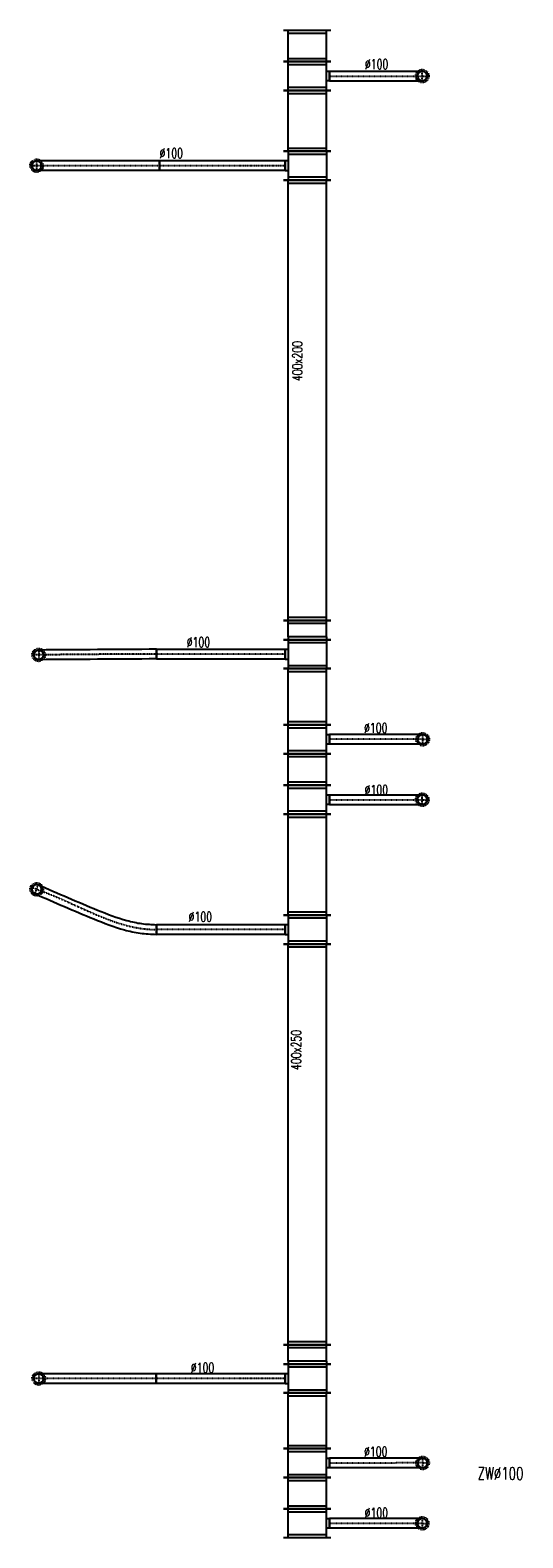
# Model space of a CAD drawing. Extents: x -7228 to 74941, y -112898 to 85621.
# Tile 190 of 256: x 22845 to 23356, y 35397 to 36960. Entities that reach past the tile are written whole.
import ezdxf

# ---------------------------------------------------------------- set-up
doc = ezdxf.new("R2010")
doc.units = 0
doc.linetypes.add('DASHDOT', pattern=[1, 0.5, -0.25, 0, -0.25])
doc.linetypes.add('DASHED', pattern=[0.75, 0.5, -0.25])
doc.layers.get('0').update_dxf_attribs({"color": 101, "linetype": 'CONTINUOUS'})
for name, color, linetype in [('E35', 6, 'CONTINUOUS'), ('FLUID-W7B', 7, 'CONTINUOUS'), ('FLUID-W7B-SYM', 7, 'CONTINUOUS'), ('m-went-opis', 86, 'CONTINUOUS')]:
    doc.layers.add(name, color=color, linetype=linetype)
doc.styles.add('tab-bud$0$ROMANS', font='romans', dxfattribs={"width": 0.7})
doc.linetypes.add('ZIGZAG', pattern='A,0.00254,-5.08,[131,ltypeshp.shx,S=5.08,R=0,X=-5.08,Y=0],-10.16,[131,ltypeshp.shx,S=5.08,R=180,X=5.08,Y=0],-5.08', length=20.32254)

# ---------------------------------------------------------------- blocks, each defined once
blk = doc.blocks.new('*U7041')
at = {"color": 4, "linetype": 'DASHED'}
blk.add_circle((0, 0), 67.5, dxfattribs=at)
at = {"color": 0, "linetype": 'ByBlock', "lineweight": -2}
blk.add_circle((0, 0), 50, dxfattribs=at)
blk = doc.blocks.new('*U7042')
at = {"color": 4, "linetype": 'DASHED'}
blk.add_circle((0, 0), 67.5, dxfattribs=at)
at = {"color": 0, "linetype": 'ByBlock', "lineweight": -2}
blk.add_circle((0, 0), 50, dxfattribs=at)
blk = doc.blocks.new('*U7043')
at = {"color": 4, "linetype": 'DASHED'}
blk.add_circle((0, 0), 67.5, dxfattribs=at)
at = {"color": 0, "linetype": 'ByBlock', "lineweight": -2}
blk.add_circle((0, 0), 50, dxfattribs=at)
blk = doc.blocks.new('*U7044')
at = {"color": 4, "linetype": 'DASHED'}
blk.add_circle((0, 0), 67.5, dxfattribs=at)
at = {"color": 0, "linetype": 'ByBlock', "lineweight": -2}
blk.add_circle((0, 0), 50, dxfattribs=at)
blk = doc.blocks.new('*U7045')
at = {"color": 4, "linetype": 'DASHED'}
blk.add_circle((0, 0), 67.5, dxfattribs=at)
at = {"color": 0, "linetype": 'ByBlock', "lineweight": -2}
blk.add_circle((0, 0), 50, dxfattribs=at)
blk = doc.blocks.new('*U7046')
at = {"color": 4, "linetype": 'DASHED'}
blk.add_circle((0, 0), 67.5, dxfattribs=at)
at = {"color": 0, "linetype": 'ByBlock', "lineweight": -2}
blk.add_circle((0, 0), 50, dxfattribs=at)
blk = doc.blocks.new('*U7052')
at = {"color": 4, "linetype": 'DASHED'}
blk.add_circle((0, 0), 67.5, dxfattribs=at)
at = {"color": 0, "linetype": 'ByBlock', "lineweight": -2}
blk.add_circle((0, 0), 50, dxfattribs=at)
blk = doc.blocks.new('*U7053')
at = {"color": 4, "linetype": 'DASHED'}
blk.add_circle((0, 0), 67.5, dxfattribs=at)
at = {"color": 0, "linetype": 'ByBlock', "lineweight": -2}
blk.add_circle((0, 0), 50, dxfattribs=at)
blk = doc.blocks.new('*U7054')
at = {"color": 4, "linetype": 'DASHED'}
blk.add_circle((0, 0), 67.5, dxfattribs=at)
at = {"color": 0, "linetype": 'ByBlock', "lineweight": -2}
blk.add_circle((0, 0), 50, dxfattribs=at)
blk = doc.blocks.new('*U7060')
at = {"color": 1, "linetype": 'Continuous', "lineweight": -2}
for p, q in [((-150, -245), (-150, 245)), ((150, 245), (150, -245)), ((50, -230), (-50, -230))]:
    blk.add_line(p, q, dxfattribs=at)
at = {"color": 0, "linetype": 'ByBlock', "lineweight": -2}
for p, q in [((-150, 200), (150, 200)), ((-150, -200), (150, -200)), ((-50, -230), (-50, -200)), ((50, -200), (50, -230))]:
    blk.add_line(p, q, dxfattribs=at)
at = {"color": 4, "linetype": 'Continuous'}
for p, q in [((-120, -200), (-120, 200)), ((120, 200), (120, -200))]:
    blk.add_line(p, q, dxfattribs=at)
blk = doc.blocks.new('*U7061')
at = {"color": 1, "linetype": 'Continuous', "lineweight": -2}
for p, q in [((-162.5, -245), (-162.5, 245)), ((162.5, 245), (162.5, -245))]:
    blk.add_line(p, q, dxfattribs=at)
at = {"color": 0, "linetype": 'ByBlock', "lineweight": -2}
for p, q in [((-162.5, 200), (162.5, 200)), ((-162.5, -200), (162.5, -200))]:
    blk.add_line(p, q, dxfattribs=at)
at = {"color": 4, "linetype": 'Continuous'}
for p, q in [((-132.5, -200), (-132.5, 200)), ((132.5, 200), (132.5, -200))]:
    blk.add_line(p, q, dxfattribs=at)
blk = doc.blocks.new('*U7062')
at = {"color": 1, "linetype": 'Continuous', "lineweight": -2}
for p, q in [((-150, -245), (-150, 245)), ((150, 245), (150, -245)), ((50, -230), (-50, -230))]:
    blk.add_line(p, q, dxfattribs=at)
at = {"color": 0, "linetype": 'ByBlock', "lineweight": -2}
for p, q in [((-150, 200), (150, 200)), ((-150, -200), (150, -200)), ((-50, -230), (-50, -200)), ((50, -200), (50, -230))]:
    blk.add_line(p, q, dxfattribs=at)
at = {"color": 4, "linetype": 'Continuous'}
for p, q in [((-120, -200), (-120, 200)), ((120, 200), (120, -200))]:
    blk.add_line(p, q, dxfattribs=at)
blk = doc.blocks.new('*U7063')
at = {"color": 1, "linetype": 'Continuous', "lineweight": -2}
blk.add_line((0, -50), (0, 50), dxfattribs=at)
at = {"color": 4, "linetype": 'DASHED', "lineweight": -2}
blk.add_arc((961, 0), 50, 90, 270, dxfattribs=at)
at = {"color": 0, "lineweight": -2}
blk.add_arc((961, 0), 50, 270, 90, dxfattribs=at)
at = {"color": 1, "linetype": 'ZIGZAG', "lineweight": -2, "ltscale": 0.4}
for points in [[(961, 50), (0, 50)], [(961, -50), (0, -50)]]:
    blk.add_spline(points, degree=3, dxfattribs=at)
at = {"layer": 'FLUID-W7B-SYM', "color": 2, "linetype": 'DASHDOT'}
for p, q in [((961, 50), (961, -50)), ((961, 0), (1011, 0))]:
    blk.add_line(p, q, dxfattribs=at)
at = {"layer": 'FLUID-W7B-SYM', "color": 2, "linetype": 'DASHDOT', "start_tangent": (-1, 0), "end_tangent": (-1, 0)}
blk.add_spline([(961, 0), (0, 0)], degree=3, dxfattribs=at)
blk = doc.blocks.new('*U7064')
at = {"color": 1, "linetype": 'Continuous', "lineweight": -2}
blk.add_line((0, -50), (0, 50), dxfattribs=at)
at = {"color": 4, "linetype": 'DASHED', "lineweight": -2}
blk.add_arc((965, 2), 50, 90.0919, 270.0919, dxfattribs=at)
at = {"color": 0, "lineweight": -2}
blk.add_arc((965, 2), 50, 270.0919, 90.0919, dxfattribs=at)
at = {"color": 1, "linetype": 'ZIGZAG', "lineweight": -2, "ltscale": 0.4}
for points in [[(965, 52), (0, 50)], [(965, -48), (0, -50)]]:
    blk.add_spline(points, degree=3, dxfattribs=at)
at = {"layer": 'FLUID-W7B-SYM', "color": 2, "linetype": 'DASHDOT'}
for p, q in [((965, 52), (965, -48)), ((965, 2), (1015, 2))]:
    blk.add_line(p, q, dxfattribs=at)
at = {"layer": 'FLUID-W7B-SYM', "color": 2, "linetype": 'DASHDOT', "start_tangent": (-0.999999, -0.001604), "end_tangent": (-1, 0)}
blk.add_spline([(965, 2), (0, 0)], degree=3, dxfattribs=at)
blk = doc.blocks.new('*U7065')
at = {"color": 1, "linetype": 'Continuous', "lineweight": -2}
for p, q in [((-288.5, -245), (-288.5, 245)), ((288.5, 245), (288.5, -245))]:
    blk.add_line(p, q, dxfattribs=at)
at = {"color": 0, "linetype": 'ByBlock', "lineweight": -2}
for p, q in [((-288.5, 200), (288.5, 200)), ((-288.5, -200), (288.5, -200))]:
    blk.add_line(p, q, dxfattribs=at)
at = {"color": 4, "linetype": 'Continuous'}
for p, q in [((-258.5, -200), (-258.5, 200)), ((258.5, 200), (258.5, -200))]:
    blk.add_line(p, q, dxfattribs=at)
blk = doc.blocks.new('*U7066')
at = {"color": 1, "linetype": 'Continuous', "lineweight": -2}
for p, q in [((-150, -245), (-150, 245)), ((150, 245), (150, -245)), ((50, -230), (-50, -230))]:
    blk.add_line(p, q, dxfattribs=at)
at = {"color": 0, "linetype": 'ByBlock', "lineweight": -2}
for p, q in [((-150, 200), (150, 200)), ((-150, -200), (150, -200)), ((-50, -200), (-50, -230)), ((50, -230), (50, -200))]:
    blk.add_line(p, q, dxfattribs=at)
at = {"color": 4, "linetype": 'Continuous'}
for p, q in [((-120, -200), (-120, 200)), ((120, 200), (120, -200))]:
    blk.add_line(p, q, dxfattribs=at)
blk = doc.blocks.new('*U7067')
at = {"color": 1, "linetype": 'Continuous', "lineweight": -2}
for p, q in [((-100, -245), (-100, 245)), ((100, 245), (100, -245))]:
    blk.add_line(p, q, dxfattribs=at)
at = {"color": 0, "linetype": 'ByBlock', "lineweight": -2}
for p, q in [((-70, 200), (-100, 200)), ((-70, 200), (70, 200)), ((70, 200), (100, 200)), ((-70, -200), (-100, -200)), ((-70, -200), (70, -200)), ((70, -200), (100, -200))]:
    blk.add_line(p, q, dxfattribs=at)
at = {"color": 4, "linetype": 'Continuous'}
for p, q in [((-70, -200), (-70, 200)), ((70, 200), (70, -200))]:
    blk.add_line(p, q, dxfattribs=at)
blk = doc.blocks.new('*U7068')
at = {"color": 1, "linetype": 'Continuous', "lineweight": -2}
for p, q in [((-2076.5, -245), (-2076.5, 245)), ((2076.5, 245), (2076.5, -245))]:
    blk.add_line(p, q, dxfattribs=at)
at = {"color": 0, "linetype": 'ByBlock', "lineweight": -2}
for p, q in [((-2076.5, 200), (2076.5, 200)), ((-2076.5, -200), (2076.5, -200))]:
    blk.add_line(p, q, dxfattribs=at)
at = {"color": 4, "linetype": 'Continuous'}
for p, q in [((-2046.5, -200), (-2046.5, 200)), ((2046.5, 200), (2046.5, -200))]:
    blk.add_line(p, q, dxfattribs=at)
blk = doc.blocks.new('*U7069')
at = {"color": 1, "linetype": 'Continuous', "lineweight": -2}
for p, q in [((-669, -50), (-669, 50)), ((669, 50), (669, -50))]:
    blk.add_line(p, q, dxfattribs=at)
at = {"color": 0, "linetype": 'ByBlock', "lineweight": -2}
for p, q in [((-669, 50), (669, 50)), ((-669, -50), (669, -50))]:
    blk.add_line(p, q, dxfattribs=at)
at = {"layer": 'FLUID-W7B-SYM', "color": 2, "linetype": 'DASHDOT'}
blk.add_line((-669, 0), (669, 0), dxfattribs=at)
blk = doc.blocks.new('*U7070')
at = {"color": 1, "linetype": 'Continuous', "lineweight": -2}
blk.add_line((1216, 50), (1216, -50), dxfattribs=at)
at = {"color": 0, "linetype": 'ByBlock', "lineweight": -2}
blk.add_arc((0, 0), 50, 90, 270, dxfattribs=at)
at = {"color": 4, "linetype": 'DASHED', "lineweight": -2}
blk.add_arc((0, 0), 50, 270, 90, dxfattribs=at)
at = {"color": 1, "linetype": 'ZIGZAG', "lineweight": -2, "ltscale": 0.4}
for points in [[(1216, 50), (0, 50)], [(1216, -50), (0, -50)]]:
    blk.add_spline(points, degree=3, dxfattribs=at)
at = {"layer": 'FLUID-W7B-SYM', "color": 2, "linetype": 'DASHDOT'}
for p, q in [((0, 50), (0, -50)), ((0, 0), (-50, 0))]:
    blk.add_line(p, q, dxfattribs=at)
at = {"layer": 'FLUID-W7B-SYM', "color": 2, "linetype": 'DASHDOT', "start_tangent": (-1, 0), "end_tangent": (-1, 0)}
blk.add_spline([(1216, 0), (0, 0)], degree=3, dxfattribs=at)
blk = doc.blocks.new('*U7071')
at = {"color": 1, "linetype": 'Continuous', "lineweight": -2}
for p, q in [((-150, -245), (-150, 245)), ((150, 245), (150, -245)), ((50, -230), (-50, -230))]:
    blk.add_line(p, q, dxfattribs=at)
at = {"color": 0, "linetype": 'ByBlock', "lineweight": -2}
for p, q in [((-150, 200), (150, 200)), ((-150, -200), (150, -200)), ((-50, -200), (-50, -230)), ((50, -230), (50, -200))]:
    blk.add_line(p, q, dxfattribs=at)
at = {"color": 4, "linetype": 'Continuous'}
for p, q in [((-120, -200), (-120, 200)), ((120, 200), (120, -200))]:
    blk.add_line(p, q, dxfattribs=at)
blk = doc.blocks.new('*U7072')
at = {"color": 1, "linetype": 'Continuous', "lineweight": -2}
for p, q in [((-523, -245), (-523, 245)), ((523, 245), (523, -245))]:
    blk.add_line(p, q, dxfattribs=at)
at = {"color": 0, "linetype": 'ByBlock', "lineweight": -2}
for p, q in [((-523, 200), (523, 200)), ((-523, -200), (523, -200))]:
    blk.add_line(p, q, dxfattribs=at)
at = {"color": 4, "linetype": 'Continuous'}
for p, q in [((-493, -200), (-493, 200)), ((493, 200), (493, -200))]:
    blk.add_line(p, q, dxfattribs=at)
blk = doc.blocks.new('*U7073')
at = {"color": 1, "linetype": 'Continuous', "lineweight": -2}
for p, q in [((-666.5, -50), (-666.5, 50)), ((666.5, 50), (666.5, -50))]:
    blk.add_line(p, q, dxfattribs=at)
at = {"color": 0, "linetype": 'ByBlock', "lineweight": -2}
for p, q in [((-666.5, 50), (666.5, 50)), ((-666.5, -50), (666.5, -50))]:
    blk.add_line(p, q, dxfattribs=at)
at = {"layer": 'FLUID-W7B-SYM', "color": 2, "linetype": 'DASHDOT'}
blk.add_line((-666.5, 0), (666.5, 0), dxfattribs=at)
blk = doc.blocks.new('*U7074')
at = {"color": 1, "linetype": 'Continuous', "lineweight": -2}
blk.add_line((0, 50), (0, -50), dxfattribs=at)
at = {"color": 0, "lineweight": -2}
blk.add_arc((-1242, 417), 50, 71.4316, 251.4316, dxfattribs=at)
at = {"color": 4, "linetype": 'DASHED', "lineweight": -2}
blk.add_arc((-1242, 417), 50, 251.4316, 71.4316, dxfattribs=at)
at = {"color": 1, "linetype": 'ZIGZAG', "lineweight": -2, "ltscale": 0.4}
for points in [[(-1258, 370), (-649, 110), (-333, -3), (-169, -37), (0, -50)], [(-1226, 465), (-610, 202), (-307, 94), (-154, 62), (0, 50)]]:
    blk.add_spline(points, degree=3, dxfattribs=at)
at = {"layer": 'FLUID-W7B-SYM', "color": 2, "linetype": 'DASHDOT'}
for p, q in [((-1242, 417), (-1289, 433)), ((-1258, 370), (-1226, 465))]:
    blk.add_line(p, q, dxfattribs=at)
at = {"layer": 'FLUID-W7B-SYM', "color": 2, "linetype": 'DASHDOT', "start_tangent": (0.947944, -0.318437), "end_tangent": (1, 0)}
blk.add_spline([(-1242, 417), (0, 0)], degree=3, dxfattribs=at)
blk = doc.blocks.new('*U7075')
at = {"color": 1, "linetype": 'Continuous', "lineweight": -2}
for p, q in [((-150, -245), (-150, 245)), ((150, 245), (150, -245)), ((50, -230), (-50, -230))]:
    blk.add_line(p, q, dxfattribs=at)
at = {"color": 0, "linetype": 'ByBlock', "lineweight": -2}
for p, q in [((-150, 200), (150, 200)), ((-150, -200), (150, -200)), ((-50, -230), (-50, -200)), ((50, -200), (50, -230))]:
    blk.add_line(p, q, dxfattribs=at)
at = {"color": 4, "linetype": 'Continuous'}
for p, q in [((-120, -200), (-120, 200)), ((120, 200), (120, -200))]:
    blk.add_line(p, q, dxfattribs=at)
blk = doc.blocks.new('*U7076')
at = {"color": 1, "linetype": 'Continuous', "lineweight": -2}
for p, q in [((-163, -245), (-163, 245)), ((163, 245), (163, -245))]:
    blk.add_line(p, q, dxfattribs=at)
at = {"color": 0, "linetype": 'ByBlock', "lineweight": -2}
for p, q in [((-163, 200), (163, 200)), ((-163, -200), (163, -200))]:
    blk.add_line(p, q, dxfattribs=at)
at = {"color": 4, "linetype": 'Continuous'}
for p, q in [((-133, -200), (-133, 200)), ((133, 200), (133, -200))]:
    blk.add_line(p, q, dxfattribs=at)
blk = doc.blocks.new('*U7077')
at = {"color": 1, "linetype": 'Continuous', "lineweight": -2}
for p, q in [((-150, -245), (-150, 245)), ((150, 245), (150, -245)), ((50, -230), (-50, -230))]:
    blk.add_line(p, q, dxfattribs=at)
at = {"color": 0, "linetype": 'ByBlock', "lineweight": -2}
for p, q in [((-150, 200), (150, 200)), ((-150, -200), (150, -200)), ((-50, -230), (-50, -200)), ((50, -200), (50, -230))]:
    blk.add_line(p, q, dxfattribs=at)
at = {"color": 4, "linetype": 'Continuous'}
for p, q in [((-120, -200), (-120, 200)), ((120, 200), (120, -200))]:
    blk.add_line(p, q, dxfattribs=at)
blk = doc.blocks.new('*U7078')
at = {"color": 1, "linetype": 'Continuous', "lineweight": -2}
blk.add_line((-961, -50), (-961, 50), dxfattribs=at)
at = {"color": 4, "linetype": 'DASHED', "lineweight": -2}
blk.add_arc((0, 0), 50, 90, 270, dxfattribs=at)
at = {"color": 0, "linetype": 'ByBlock', "lineweight": -2}
blk.add_arc((0, 0), 50, 270, 90, dxfattribs=at)
at = {"color": 1, "linetype": 'ZIGZAG', "lineweight": -2, "ltscale": 0.4}
for points in [[(-961, 50), (0, 50)], [(-961, -50), (0, -50)]]:
    blk.add_spline(points, degree=3, dxfattribs=at)
at = {"layer": 'FLUID-W7B-SYM', "color": 2, "linetype": 'DASHDOT'}
for p, q in [((0, -50), (0, 50)), ((0, 0), (50, 0))]:
    blk.add_line(p, q, dxfattribs=at)
at = {"layer": 'FLUID-W7B-SYM', "color": 2, "linetype": 'DASHDOT', "start_tangent": (1, 0), "end_tangent": (1, 0)}
blk.add_spline([(-961, 0), (0, 0)], degree=3, dxfattribs=at)
blk = doc.blocks.new('*U7079')
at = {"color": 1, "linetype": 'Continuous', "lineweight": -2}
blk.add_line((0, -50), (0, 50), dxfattribs=at)
at = {"color": 4, "linetype": 'DASHED', "lineweight": -2}
blk.add_arc((965, 0), 50, 90, 270, dxfattribs=at)
at = {"color": 0, "lineweight": -2}
blk.add_arc((965, 0), 50, 270, 90, dxfattribs=at)
at = {"color": 1, "linetype": 'ZIGZAG', "lineweight": -2, "ltscale": 0.4}
for points in [[(965, 50), (0, 50)], [(965, -50), (0, -50)]]:
    blk.add_spline(points, degree=3, dxfattribs=at)
at = {"layer": 'FLUID-W7B-SYM', "color": 2, "linetype": 'DASHDOT'}
for p, q in [((965, 50), (965, -50)), ((965, 0), (1015, 0))]:
    blk.add_line(p, q, dxfattribs=at)
at = {"layer": 'FLUID-W7B-SYM', "color": 2, "linetype": 'DASHDOT', "start_tangent": (-1, 0), "end_tangent": (-1, 0)}
blk.add_spline([(965, 0), (0, 0)], degree=3, dxfattribs=at)
blk = doc.blocks.new('*U7080')
at = {"color": 1, "linetype": 'Continuous', "lineweight": -2}
for p, q in [((-291.5, -245), (-291.5, 245)), ((291.5, 245), (291.5, -245))]:
    blk.add_line(p, q, dxfattribs=at)
at = {"color": 0, "linetype": 'ByBlock', "lineweight": -2}
for p, q in [((-291.5, 200), (291.5, 200)), ((-291.5, -200), (291.5, -200))]:
    blk.add_line(p, q, dxfattribs=at)
at = {"color": 4, "linetype": 'Continuous'}
for p, q in [((-261.5, -200), (-261.5, 200)), ((261.5, 200), (261.5, -200))]:
    blk.add_line(p, q, dxfattribs=at)
blk = doc.blocks.new('*U7081')
at = {"color": 1, "linetype": 'Continuous', "lineweight": -2}
for p, q in [((-150, -245), (-150, 245)), ((150, 245), (150, -245)), ((50, -230), (-50, -230))]:
    blk.add_line(p, q, dxfattribs=at)
at = {"color": 0, "linetype": 'ByBlock', "lineweight": -2}
for p, q in [((-150, 200), (150, 200)), ((-150, -200), (150, -200)), ((-50, -200), (-50, -230)), ((50, -230), (50, -200))]:
    blk.add_line(p, q, dxfattribs=at)
at = {"color": 4, "linetype": 'Continuous'}
for p, q in [((-120, -200), (-120, 200)), ((120, 200), (120, -200))]:
    blk.add_line(p, q, dxfattribs=at)
blk = doc.blocks.new('*U7082')
at = {"color": 1, "linetype": 'Continuous', "lineweight": -2}
for p, q in [((-666.5, -50), (-666.5, 50)), ((666.5, 50), (666.5, -50))]:
    blk.add_line(p, q, dxfattribs=at)
at = {"color": 0, "linetype": 'ByBlock', "lineweight": -2}
for p, q in [((-666.5, 50), (666.5, 50)), ((-666.5, -50), (666.5, -50))]:
    blk.add_line(p, q, dxfattribs=at)
at = {"layer": 'FLUID-W7B-SYM', "color": 2, "linetype": 'DASHDOT'}
blk.add_line((-666.5, 0), (666.5, 0), dxfattribs=at)
blk = doc.blocks.new('*U7083')
at = {"color": 1, "linetype": 'Continuous', "lineweight": -2}
blk.add_line((1221, 58), (1221, -42), dxfattribs=at)
at = {"color": 0, "linetype": 'ByBlock', "lineweight": -2}
blk.add_arc((0, 0), 50, 90.5312, 270.5312, dxfattribs=at)
at = {"color": 4, "linetype": 'DASHED', "lineweight": -2}
blk.add_arc((0, 0), 50, 270.5312, 90.5312, dxfattribs=at)
at = {"color": 1, "linetype": 'ZIGZAG', "lineweight": -2, "ltscale": 0.4}
for points in [[(1221, 58), (0, 50)], [(1221, -42), (0, -50)]]:
    blk.add_spline(points, degree=3, dxfattribs=at)
at = {"layer": 'FLUID-W7B-SYM', "color": 2, "linetype": 'DASHDOT'}
for p, q in [((0, 50), (0, -50)), ((0, 0), (-50, 0))]:
    blk.add_line(p, q, dxfattribs=at)
at = {"layer": 'FLUID-W7B-SYM', "color": 2, "linetype": 'DASHDOT', "start_tangent": (-1, 0), "end_tangent": (-0.999957, -0.009272)}
blk.add_spline([(1221, 8), (0, 0)], degree=3, dxfattribs=at)
blk = doc.blocks.new('*U7084')
at = {"color": 1, "linetype": 'Continuous', "lineweight": -2}
for p, q in [((-100, -245), (-100, 245)), ((100, 245), (100, -245))]:
    blk.add_line(p, q, dxfattribs=at)
at = {"color": 0, "linetype": 'ByBlock', "lineweight": -2}
for p, q in [((-70, 200), (-100, 200)), ((-70, 200), (70, 200)), ((70, 200), (100, 200)), ((-70, -200), (-100, -200)), ((-70, -200), (70, -200)), ((70, -200), (100, -200))]:
    blk.add_line(p, q, dxfattribs=at)
at = {"color": 4, "linetype": 'Continuous'}
for p, q in [((-70, -200), (-70, 200)), ((70, 200), (70, -200))]:
    blk.add_line(p, q, dxfattribs=at)
blk = doc.blocks.new('*U7085')
at = {"color": 1, "linetype": 'Continuous', "lineweight": -2}
for p, q in [((-2281.5, -245), (-2281.5, 245)), ((2281.5, 245), (2281.5, -245))]:
    blk.add_line(p, q, dxfattribs=at)
at = {"color": 0, "linetype": 'ByBlock', "lineweight": -2}
for p, q in [((-2281.5, 200), (2281.5, 200)), ((-2281.5, -200), (2281.5, -200))]:
    blk.add_line(p, q, dxfattribs=at)
at = {"color": 4, "linetype": 'Continuous'}
for p, q in [((-2251.5, -200), (-2251.5, 200)), ((2251.5, 200), (2251.5, -200))]:
    blk.add_line(p, q, dxfattribs=at)
blk = doc.blocks.new('*U7086')
at = {"color": 1, "linetype": 'Continuous', "lineweight": -2}
for p, q in [((-150, -245), (-150, 245)), ((150, 245), (150, -245)), ((50, -230), (-50, -230))]:
    blk.add_line(p, q, dxfattribs=at)
at = {"color": 0, "linetype": 'ByBlock', "lineweight": -2}
for p, q in [((-150, 200), (150, 200)), ((-150, -200), (150, -200)), ((-50, -200), (-50, -230)), ((50, -230), (50, -200))]:
    blk.add_line(p, q, dxfattribs=at)
at = {"color": 4, "linetype": 'Continuous'}
for p, q in [((-120, -200), (-120, 200)), ((120, 200), (120, -200))]:
    blk.add_line(p, q, dxfattribs=at)
blk = doc.blocks.new('*U7087')
at = {"color": 1, "linetype": 'Continuous', "lineweight": -2}
for p, q in [((-314.5, -245), (-314.5, 245)), ((314.5, 245), (314.5, -245))]:
    blk.add_line(p, q, dxfattribs=at)
at = {"color": 0, "linetype": 'ByBlock', "lineweight": -2}
for p, q in [((-314.5, 200), (314.5, 200)), ((-314.5, -200), (314.5, -200))]:
    blk.add_line(p, q, dxfattribs=at)
at = {"color": 4, "linetype": 'Continuous'}
for p, q in [((-284.5, -200), (-284.5, 200)), ((284.5, 200), (284.5, -200))]:
    blk.add_line(p, q, dxfattribs=at)
blk = doc.blocks.new('*U7088')
at = {"color": 1, "linetype": 'Continuous', "lineweight": -2}
for p, q in [((-651, -50), (-651, 50)), ((651, 50), (651, -50))]:
    blk.add_line(p, q, dxfattribs=at)
at = {"color": 0, "linetype": 'ByBlock', "lineweight": -2}
for p, q in [((-651, 50), (651, 50)), ((-651, -50), (651, -50))]:
    blk.add_line(p, q, dxfattribs=at)
at = {"layer": 'FLUID-W7B-SYM', "color": 2, "linetype": 'DASHDOT'}
blk.add_line((-651, 0), (651, 0), dxfattribs=at)
blk = doc.blocks.new('*U7089')
at = {"color": 1, "linetype": 'Continuous', "lineweight": -2}
blk.add_line((1273, 50), (1273, -50), dxfattribs=at)
at = {"color": 0, "linetype": 'ByBlock', "lineweight": -2}
blk.add_arc((0, 0), 50, 90, 270, dxfattribs=at)
at = {"color": 4, "linetype": 'DASHED', "lineweight": -2}
blk.add_arc((0, 0), 50, 270, 90, dxfattribs=at)
at = {"color": 1, "linetype": 'ZIGZAG', "lineweight": -2, "ltscale": 0.4}
for points in [[(1273, 50), (0, 50)], [(1273, -50), (0, -50)]]:
    blk.add_spline(points, degree=3, dxfattribs=at)
at = {"layer": 'FLUID-W7B-SYM', "color": 2, "linetype": 'DASHDOT'}
for p, q in [((0, 50), (0, -50)), ((0, 0), (-50, 0))]:
    blk.add_line(p, q, dxfattribs=at)
at = {"layer": 'FLUID-W7B-SYM', "color": 2, "linetype": 'DASHDOT', "start_tangent": (-1, 0), "end_tangent": (-1, 0)}
blk.add_spline([(1273, 0), (0, 0)], degree=3, dxfattribs=at)
blk = doc.blocks.new('*U7090')
at = {"color": 1, "linetype": 'Continuous', "lineweight": -2}
for p, q in [((-150, -245), (-150, 245)), ((150, 245), (150, -245)), ((50, -230), (-50, -230))]:
    blk.add_line(p, q, dxfattribs=at)
at = {"color": 0, "linetype": 'ByBlock', "lineweight": -2}
for p, q in [((-150, 200), (150, 200)), ((-150, -200), (150, -200)), ((-50, -230), (-50, -200)), ((50, -200), (50, -230))]:
    blk.add_line(p, q, dxfattribs=at)
at = {"color": 4, "linetype": 'Continuous'}
for p, q in [((-120, -200), (-120, 200)), ((120, 200), (120, -200))]:
    blk.add_line(p, q, dxfattribs=at)
blk = doc.blocks.new('*U7091')
at = {"color": 1, "linetype": 'Continuous', "lineweight": -2}
for p, q in [((-163, -245), (-163, 245)), ((163, 245), (163, -245))]:
    blk.add_line(p, q, dxfattribs=at)
at = {"color": 0, "linetype": 'ByBlock', "lineweight": -2}
for p, q in [((-163, 200), (163, 200)), ((-163, -200), (163, -200))]:
    blk.add_line(p, q, dxfattribs=at)
at = {"color": 4, "linetype": 'Continuous'}
for p, q in [((-133, -200), (-133, 200)), ((133, 200), (133, -200))]:
    blk.add_line(p, q, dxfattribs=at)
blk = doc.blocks.new('*U7094')
at = {"color": 1, "linetype": 'Continuous', "lineweight": -2}
blk.add_line((-961, -50), (-961, 50), dxfattribs=at)
at = {"color": 4, "linetype": 'DASHED', "lineweight": -2}
blk.add_arc((0, 0), 50, 90, 270, dxfattribs=at)
at = {"color": 0, "linetype": 'ByBlock', "lineweight": -2}
blk.add_arc((0, 0), 50, 270, 90, dxfattribs=at)
at = {"color": 1, "linetype": 'ZIGZAG', "lineweight": -2, "ltscale": 0.4}
for points in [[(-961, 50), (0, 50)], [(-961, -50), (0, -50)]]:
    blk.add_spline(points, degree=3, dxfattribs=at)
at = {"layer": 'FLUID-W7B-SYM', "color": 2, "linetype": 'DASHDOT'}
for p, q in [((0, -50), (0, 50)), ((0, 0), (50, 0))]:
    blk.add_line(p, q, dxfattribs=at)
at = {"layer": 'FLUID-W7B-SYM', "color": 2, "linetype": 'DASHDOT', "start_tangent": (1, 0), "end_tangent": (1, 0)}
blk.add_spline([(-961, 0), (0, 0)], degree=3, dxfattribs=at)
blk = doc.blocks.new('A$C57440DA0')
at = {"layer": 'FLUID-W7B', "color": 1, "linetype": 'Continuous'}
for name, p, xscale, yscale, zscale, rotation in [('*U7091', (4884, -2773.2), 0.1, 0.1, 0.1, 89.99999999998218), ('*U7090', (4884, -2804.5), 0.09999999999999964, 0.09999999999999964, 0.1, 89.99999999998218), ('*U7094', (5003.1, -2804.5), 0.1, 0.1, 0.1, 359.9999999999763), ('*U7087', (4884, -2851), 0.1, 0.1, 0.1, 89.99999999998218), ('*U7086', (4884, -2897.4), 0.09999999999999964, 0.09999999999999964, 0.1, 269.999999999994), ('*U7088', (4795.9, -2897.4), 0.1, 0.1, 0.1, 179.9999999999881), ('*U7085', (4884, -3140.5), 0.1, 0.1, 0.1, 89.99999999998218), ('*U7084', (4884, -3378.7), 0.1, 0.1, 0.1, 89.99999999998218), ('*U7081', (4884, -3403.7, 3605), 0.1000000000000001, 0.1000000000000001, 0.09999999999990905, 269.999999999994), ('*U7082', (4794.3, -3403.7), 0.1, 0.1, 0.1, 179.9999999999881), ('*U7080', (4884, -3447.8), 0.1, 0.1, 0.1, 89.99999999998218), ('*U7077', (4884, -3491.9), 0.09999999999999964, 0.09999999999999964, 0.1, 89.99999999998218), ('*U7079', (4907, -3491.9), 0.1, 0.1, 0.1, 359.9999999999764), ('*U7076', (4884, -3523.2), 0.1, 0.1, 0.1, 89.99999999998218), ('*U7075', (4884, -3554.5), 0.1000000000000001, 0.1000000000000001, 0.1, 89.99999999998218), ('*U7078', (5003.1, -3554.5), 0.1, 0.1, 0.1, 359.9999999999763), ('*U7072', (4884, -3621.8), 0.1, 0.1, 0.1, 89.99999999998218), ('*U7073', (4794.3, -3689.1), 0.1, 0.1, 0.1, 179.9999999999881), ('*U7071', (4884, -3689.1), 0.1000000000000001, 0.1000000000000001, 0.1, 269.999999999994), ('*U7068', (4884, -3911.8), 0.1, 0.1, 0.1, 89.99999999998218), ('*U7067', (4884, -4129.4), 0.1, 0.1, 0.1, 89.99999999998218), ('*U7066', (4884, -4154.4), 0.09999999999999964, 0.09999999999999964, 0.1, 269.999999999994), ('*U7069', (4794.1, -4154.4), 0.1, 0.1, 0.1, 179.9999999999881), ('*U7065', (4884, -4198.2), 0.1, 0.1, 0.1, 89.99999999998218), ('*U7062', (4884, -4242.1), 0.1, 0.1, 0.1, 89.99999999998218), ('*U7064', (4907, -4242.1), 0.1, 0.1, 0.1, 359.9999999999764), ('*U7061', (4884, -4273.3), 0.1, 0.1, 0.1, 89.99999999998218), ('*U7060', (4884, -4304.5), 0.09999999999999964, 0.09999999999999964, 0.1, 89.99999999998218), ('*U7063', (4907, -4304.5), 0.1, 0.1, 0.1, 359.9999999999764)]:
    blk.add_blockref(name, p, dxfattribs=dict(at, xscale=xscale, yscale=yscale, zscale=zscale, rotation=rotation))
at = {"layer": 'FLUID-W7B', "color": 1, "linetype": 'Continuous', "zscale": 0.1}
for name, p, xscale, yscale in [('*U7054', (5003.1, -2804.5), 0.1000000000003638, 0.1000000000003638), ('*U7046', (4603.5, -2897.4), 0.1000000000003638, 0.1000000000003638), ('*U7089', (4603.5, -2897.4), 0.1, 0.1), ('*U7045', (4605.6, -3404.4), 0.1000000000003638, 0.1000000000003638), ('*U7083', (4605.6, -3404.4), 0.1, 0.1), ('*U7053', (5003.5, -3491.9), 0.1000000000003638, 0.1000000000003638), ('*U7052', (5003.1, -3554.5), 0.1000000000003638, 0.1000000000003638), ('*U7044', (4603.5, -3647.4), 0.1000000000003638, 0.1000000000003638), ('*U7074', (4727.7, -3689.1), 0.1, 0.1), ('*U7043', (4605.6, -4154.4), 0.1000000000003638, 0.1000000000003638), ('*U7070', (4605.6, -4154.4), 0.1, 0.1), ('*U7042', (5003.5, -4241.9), 0.1000000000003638, 0.1000000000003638), ('*U7041', (5003.1, -4304.5), 0.1000000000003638, 0.1000000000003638)]:
    blk.add_blockref(name, p, dxfattribs=dict(at, xscale=xscale, yscale=yscale))
at = {"layer": 'm-went-opis', "style": 'tab-bud$0$ROMANS', "width": 0.7}
for s, height, rotation, p in [('%%c100', 10.11, 360, (4943.7, -2797.2, 0)), ('%%c100', 10.11, 360, (4730.9, -2889.5, 0)), ('400x200', 10.11, 90, (4878.8, -3120.7)), ('%%c100', 10.11, 360, (4759, -3396.3, 0)), ('%%c100', 10.11, 360, (4942.8, -3485.2, 0)), ('%%c100', 10.11, 360, (4943.4, -3549.4, 0)), ('%%c100', 10.11, 360, (4761, -3680.9, 0)), ('400x250', 10.11, 90, (4877.5, -3834.6)), ('%%c100', 10.11, 360, (4763.3, -4148.2, 0)), ('%%c100', 10.11, 360, (4942.8, -4235.2, 0)), ('ZW%%c100', 12.78, 359.9414, (5060.5, -4259.2, 0)), ('%%c100', 10.11, 360, (4943.4, -4298.7, 0))]:
    blk.add_text(s, height=height, rotation=rotation, dxfattribs=at).set_placement(p)

msp = doc.modelspace()

# ---------------------------------------------------------------- block references
at = {"layer": 'E35'}
msp.add_blockref('A$C57440DA0', (18248.5, 39716.472), dxfattribs=at)

doc.saveas('drawing.dxf')
